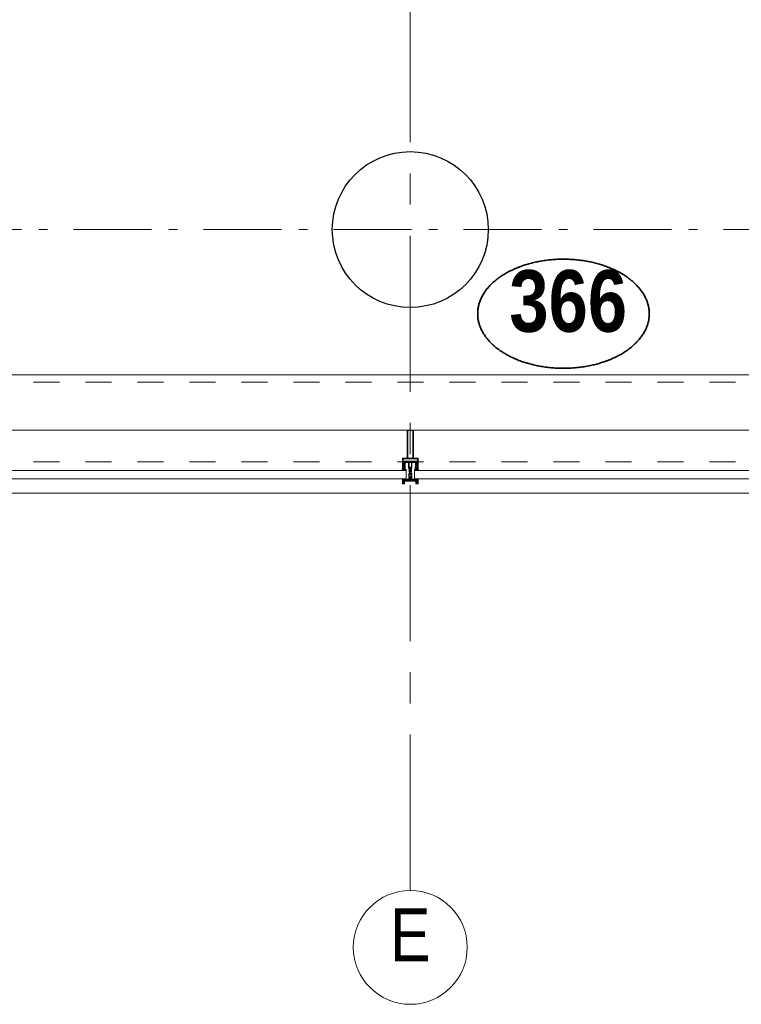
# Model space of a CAD drawing. Header units: millimetres. Extents: x 274611 to 749520, y 175257 to 298905.
# Tile 183 of 251: x 737899 to 740212, y 191024 to 194182. Entities that reach past the tile are written whole.
import ezdxf
from ezdxf.enums import TextEntityAlignment as Align

# ---------------------------------------------------------------- set-up
doc = ezdxf.new("R2010")
doc.units = ezdxf.units.MM
doc.header["$LTSCALE"] = 400
for name, pattern in [('CENTER', [2, 1.25, -0.25, 0.25, -0.25]), ('STYLE_01', [0.416641, 0.208282, -0.208359]), ('STYLE_06', [1.041641, 0.625, -0.208282, 0.069427, -0.138931])]:
    doc.linetypes.add(name, pattern=pattern)
for name, color, linetype, lineweight in [('Detailaanduiding', 5, 'Continuous', 70), ('mat-beton (ihwg)', 5, 'Continuous', 25), ('mat-glas', 5, 'Continuous', 15), ('None', 7, 'Continuous', 9)]:
    doc.layers.add(name, color=color, linetype=linetype, lineweight=lineweight)
doc.layers.add('stramien', color=1, linetype='CENTER')
doc.styles.add('Arial Narrow', font='ARIALN.TTF', dxfattribs={"height": 222.25})
doc.styles.add('Arial Narrow (bold)', font='ARIALNB.TTF', dxfattribs={"height": 172.861111})
doc.styles.get("Standard").update_dxf_attribs({"font": 'arial.ttf'})

# ---------------------------------------------------------------- blocks, each defined once
blk = doc.blocks.new('*U1942')
at = {"layer": 'None', "color": 8, "linetype": 'Continuous', "lineweight": 9, "flags": 128}
for points in [[(52231.2, -35283), (52231.2, -35283, 0.390793), (52232.8, -35281.7), (52232.8, -35281.7, 0.390793), (52231.6, -35280), (52231.6, -35280, -0.352623), (52230.1, -35278.1), (52230.1, -35271.3), (52230.1, -35271.3, 0.414214), (52229.8, -35271), (52228.5, -35271), (52228, -35271.2), (52228, -35271.2, -0.520293), (52227.7, -35271), (52227.7, -35268.3), (52227.9, -35268.2), (52227.9, -35266.2), (52227.9, -35266.2, -0.577863), (52227.9, -35265.9), (52228, -35265.9), (52228, -35265.9, 0.366605), (52228.3, -35265.7), (52228.3, -35265.7, 0.366605), (52228.1, -35265.3), (52228.1, -35265.3, -0.130834), (52226.8, -35264.3), (52226.8, -35264.3, 0.439074), (52225.3, -35264.3), (52225.3, -35264.3, -0.133252), (52224, -35265.3), (52224, -35265.3, 0.366605), (52223.8, -35265.7), (52223.8, -35265.7, 0.366605), (52224.1, -35265.9), (52224.2, -35265.9), (52224.2, -35265.9, -0.577455), (52224.3, -35266.2), (52224.3, -35268.2), (52224.4, -35268.3), (52224.4, -35271), (52224.4, -35271, -0.52048), (52224.1, -35271.2), (52223.6, -35271), (52221.4, -35271), (52221.4, -35271, 0.414214), (52221.1, -35271.3), (52221.1, -35279.1), (52221.1, -35279.1, -0.255976), (52220.1, -35280.8), (52220.1, -35280.8, 0.749676), (52220.8, -35283), (52224.9, -35283), (52224.9, -35283, 0.414214), (52226.9, -35281), (52226.9, -35281, -0.402808), (52227.3, -35280.5), (52227.3, -35280.5, -0.402808), (52227.9, -35281), (52227.9, -35281, 0.233259), (52228.1, -35281.3), (52231.4, -35281.8), (52231.4, -35281.8, -0.419014), (52231.5, -35281.9), (52231.5, -35281.9, -0.419014), (52231.4, -35282), (52230.1, -35282), (52230.1, -35282, 0.414214), (52229.6, -35282.5), (52229.6, -35282.5, 0.414214), (52230.1, -35283)], [(52225.3, -35280), (52225.3, -35280, -0.552342), (52225.9, -35281.2), (52225.9, -35281.2, -0.263556), (52224.2, -35282.2), (52220.7, -35282.2), (52220.7, -35282.2, -0.437017), (52220.4, -35281.9), (52220.4, -35281.9, -0.437017), (52220.7, -35281.6), (52220.7, -35281.6, 0.396568), (52222.4, -35280.3), (52222.4, -35280.3, -0.418874), (52222.9, -35279.8)], [(52271.1, -35270.8), (52271.1, -35255), (52269.1, -35255), (52223, -35255), (52221.1, -35255), (52221.1, -35270.8), (52223.9, -35270.8), (52223.9, -35266.2), (52223.4, -35266.2), (52223.4, -35264.8), (52223.9, -35264.8), (52223.9, -35262.9), (52224.2, -35262.7), (52224.2, -35258.5), (52224.2, -35258.5, -0.414214), (52225.9, -35256.8), (52225.9, -35256.8), (52225.9, -35256.8, -0.414214), (52227.6, -35258.5), (52227.6, -35262.7), (52227.9, -35262.9), (52227.9, -35264.8), (52228.4, -35264.8), (52228.4, -35266.2), (52227.9, -35266.2), (52227.9, -35270.8), (52229.7, -35270.8), (52229.7, -35258), (52229.7, -35258, -0.414214), (52230.9, -35256.8), (52230.9, -35256.8), (52239.5, -35256.8), (52239.5, -35256.8, -0.414214), (52240.7, -35258), (52240.7, -35275), (52242.1, -35275), (52242.1, -35277.8), (52241.7, -35278.2), (52242.1, -35278.6), (52242.1, -35279.2), (52241.7, -35279.6), (52242.1, -35280), (52242.1, -35280.6), (52241.7, -35281), (52242.1, -35282), (52242.1, -35286.8), (52243.8, -35286.8), (52243.8, -35276), (52243.8, -35276, -0.414214), (52246, -35273.8), (52246.1, -35273.8), (52246.1, -35273.8, -0.414214), (52248.3, -35276), (52248.3, -35286.8), (52250, -35286.8), (52250, -35282), (52250.4, -35281), (52250, -35280.6), (52250, -35280), (52250.4, -35279.6), (52250, -35279.2), (52250, -35278.6), (52250.4, -35278.2), (52250, -35277.8), (52250, -35275), (52251.4, -35275), (52251.4, -35258), (52251.4, -35258, -0.414214), (52252.6, -35256.8), (52252.6, -35256.8), (52261.2, -35256.8), (52261.2, -35256.8, -0.414214), (52262.4, -35258), (52262.4, -35270.8), (52264.3, -35270.8), (52264.3, -35266.2), (52263.8, -35266.2), (52263.8, -35264.8), (52264.3, -35264.8), (52264.3, -35262.9), (52264.5, -35262.7), (52264.5, -35258.5), (52264.5, -35258.5, -0.414214), (52266.2, -35256.8), (52266.2, -35256.8), (52266.2, -35256.8, -0.414214), (52267.9, -35258.5), (52267.9, -35262.7), (52268.2, -35262.9), (52268.2, -35264.8), (52268.7, -35264.8), (52268.7, -35266.2), (52268.2, -35266.2), (52268.2, -35270.8)], [(52223.1, -35274.1), (52223.1, -35274.1, -0.414214), (52223.9, -35273.2), (52223.9, -35273.2, -0.414214), (52224.8, -35274.1), (52224.8, -35277), (52224.8, -35277, -0.414214), (52223.9, -35277.8), (52223.9, -35277.8, -0.414214), (52223.1, -35277)], [(52225.1, -35266, -0.29188), (52225.3, -35265.5), (52225.8, -35265.1), (52225.8, -35265.1, -0.344328), (52226.4, -35265.1), (52226.9, -35265.5), (52226.9, -35265.5, -0.29188), (52227, -35266), (52226.6, -35267.7), (52226.6, -35267.7, -0.348796), (52226.1, -35268.2), (52226.1, -35268.2, -0.348796), (52225.5, -35267.7), (52225.1, -35266)], [(52227.2, -35277.8, -0.414214), (52226.4, -35277), (52226.4, -35274.1), (52226.4, -35274.1, -0.414214), (52227.2, -35273.2), (52227.2, -35273.2, -0.414214), (52228.1, -35274.1), (52228.1, -35277), (52228.1, -35277, -0.414214), (52227.2, -35277.8)], [(52260.9, -35283), (52260.9, -35283, -0.390793), (52259.3, -35281.7), (52259.3, -35281.7, -0.390793), (52260.5, -35280), (52260.5, -35280, 0.352623), (52262.1, -35278.1), (52262.1, -35271.3), (52262.1, -35271.3, -0.414214), (52262.4, -35271), (52263.6, -35271), (52264.1, -35271.2), (52264.1, -35271.2, 0.520293), (52264.4, -35271), (52264.4, -35268.3), (52264.3, -35268.2), (52264.3, -35266.2), (52264.3, -35266.2, 0.577863), (52264.2, -35265.9), (52264.1, -35265.9), (52264.1, -35265.9, -0.366605), (52263.8, -35265.7), (52263.8, -35265.7, -0.366605), (52264, -35265.3), (52264, -35265.3, 0.130834), (52265.3, -35264.3), (52265.3, -35264.3, -0.439074), (52266.8, -35264.3), (52266.8, -35264.3, 0.133252), (52268.1, -35265.3), (52268.1, -35265.3, -0.366605), (52268.3, -35265.7), (52268.3, -35265.7, -0.366605), (52268, -35265.9), (52267.9, -35265.9), (52267.9, -35265.9, 0.577455), (52267.9, -35266.2), (52267.9, -35268.2), (52267.7, -35268.3), (52267.7, -35271), (52267.7, -35271, 0.52048), (52268, -35271.2), (52268.5, -35271), (52270.8, -35271), (52270.8, -35271, -0.414214), (52271.1, -35271.3), (52271.1, -35279.1), (52271.1, -35279.1, 0.255976), (52272, -35280.8), (52272, -35280.8, -0.749676), (52271.3, -35283), (52267.3, -35283), (52267.3, -35283, -0.414214), (52265.3, -35281), (52265.3, -35281, 0.402808), (52264.8, -35280.5), (52264.8, -35280.5, 0.402808), (52264.3, -35281), (52264.3, -35281, -0.233259), (52264, -35281.3), (52260.7, -35281.8), (52260.7, -35281.8, 0.419014), (52260.6, -35281.9), (52260.6, -35281.9, 0.419014), (52260.7, -35282), (52262, -35282), (52262, -35282, -0.414214), (52262.5, -35282.5), (52262.5, -35282.5, -0.414214), (52262, -35283)], [(52264.9, -35277.8, 0.414214), (52265.8, -35277), (52265.8, -35274.1), (52265.8, -35274.1, 0.414214), (52264.9, -35273.2), (52264.9, -35273.2, 0.414214), (52264.1, -35274.1), (52264.1, -35277), (52264.1, -35277, 0.414214), (52264.9, -35277.8)], [(52267, -35266, 0.29188), (52266.9, -35265.5), (52266.4, -35265.1), (52266.4, -35265.1, 0.344328), (52265.8, -35265.1), (52265.3, -35265.5), (52265.3, -35265.5, 0.29188), (52265.1, -35266), (52265.5, -35267.7), (52265.5, -35267.7, 0.348796), (52266.1, -35268.2), (52266.1, -35268.2, 0.348796), (52266.6, -35267.7), (52267, -35266)], [(52266.8, -35280), (52266.8, -35280, 0.552342), (52266.2, -35281.2), (52266.2, -35281.2, 0.263556), (52267.9, -35282.2), (52271.4, -35282.2), (52271.4, -35282.2, 0.437017), (52271.7, -35281.9), (52271.7, -35281.9, 0.437017), (52271.4, -35281.6), (52271.4, -35281.6, -0.396568), (52269.7, -35280.3), (52269.7, -35280.3, 0.418874), (52269.2, -35279.8)], [(52269.1, -35274.1), (52269.1, -35274.1, 0.414214), (52268.2, -35273.2), (52268.2, -35273.2, 0.414214), (52267.4, -35274.1), (52267.4, -35277), (52267.4, -35277, 0.414214), (52268.2, -35277.8), (52268.2, -35277.8, 0.414214), (52269.1, -35277)]]:
    blk.add_lwpolyline(points, format="xyb", close=True, dxfattribs=at)
blk.add_lwpolyline([(52250.1, -35256.8), (52250.1, -35272.5), (52242, -35272.5), (52242, -35256.8)], close=True, dxfattribs=at)
blk = doc.blocks.new('*U1943')
at = {"layer": 'None', "color": 7}
blk.add_blockref('*U1942', (0, 0), dxfattribs=at)
blk = doc.blocks.new('*U1944')
at = {"layer": 'None', "color": 8, "linetype": 'Continuous', "lineweight": 9, "flags": 128}
for points in [[(52236.1, -35153), (52256.1, -35153), (52256.1, -35243), (52271.1, -35243), (52271.1, -35255), (52221.1, -35255), (52221.1, -35243), (52236.1, -35243)], [(52238.1, -35155), (52238.1, -35243), (52254.1, -35243), (52254.1, -35155)], [(52254.1, -35245), (52238.1, -35245), (52223.1, -35245), (52223.1, -35253), (52269.1, -35253), (52269.1, -35245)]]:
    blk.add_lwpolyline(points, close=True, dxfattribs=at)
blk = doc.blocks.new('*U1945')
at = {"layer": 'None', "color": 7}
for name in ['*U1944', '*U1943']:
    blk.add_blockref(name, (0, 0), dxfattribs=at)
blk = doc.blocks.new('*U1946')
at = {"layer": 'None', "color": 8, "linetype": 'Continuous', "lineweight": 9}
for p, q in [((52246.1, -35311.1), (52244.1, -35312.1)), ((52247.1, -35312.1), (52246.1, -35311.1)), ((52222.1, -35313.1), (52223.1, -35317.1)), ((52244.1, -35313.1), (52222.1, -35313.1)), ((52223.1, -35317.1), (52222.1, -35318.1)), ((52222.1, -35318.1), (52223.1, -35320.1)), ((52223.1, -35320.1), (52224.1, -35321.1)), ((52224.1, -35321.1), (52224.1, -35323.1)), ((52224.1, -35323.1), (52225.1, -35323.1)), ((52225.1, -35316.1), (52226.1, -35315.1)), ((52225.1, -35322.1), (52225.1, -35316.1)), ((52225.1, -35323.1), (52225.1, -35322.1)), ((52226.1, -35315.1), (52266.1, -35315.1)), ((52244.1, -35312.1), (52244.1, -35313.1)), ((52247.1, -35313.1), (52247.1, -35312.1)), ((52269.1, -35313.1), (52247.1, -35313.1)), ((52266.1, -35315.1), (52266.1, -35316.1)), ((52266.1, -35316.1), (52266.1, -35322.1)), ((52266.1, -35322.1), (52266.1, -35323.1)), ((52266.1, -35323.1), (52267.1, -35323.1)), ((52267.1, -35323.1), (52268.1, -35321.1)), ((52268.1, -35317.1), (52269.1, -35313.1)), ((52269.1, -35318.1), (52268.1, -35317.1)), ((52268.1, -35320.1), (52269.1, -35318.1)), ((52268.1, -35321.1), (52268.1, -35320.1))]:
    blk.add_line(p, q, dxfattribs=at)
at = {"layer": 'None', "color": 8, "linetype": 'Continuous', "lineweight": 9, "flags": 128}
blk.add_lwpolyline([(52269.1, -35313.1), (52247.1, -35313.1), (52247.1, -35312.1), (52246.1, -35311.1), (52244.1, -35312.1), (52244.1, -35313.1), (52222.1, -35313.1), (52223.1, -35317.1), (52223.1, -35317.1), (52223.1, -35317.1), (52222.1, -35318.1), (52222.1, -35318.1), (52223.1, -35320.1), (52224.1, -35321.1), (52224.1, -35323.1), (52225.1, -35323.1), (52225.1, -35323.1), (52225.1, -35322.1), (52225.1, -35316.1), (52226.1, -35315.1), (52266.1, -35315.1), (52266.1, -35316.1), (52266.1, -35322.1), (52266.1, -35323.1), (52267.1, -35323.1), (52267.1, -35323.1), (52268.1, -35321.1), (52268.1, -35320.1), (52269.1, -35318.1), (52269.1, -35318.1), (52268.1, -35317.1), (52268.1, -35317.1), (52268.1, -35317.1)], close=True, dxfattribs=at)
at = {"layer": 'None', "color": 0, "flags": 1}
blk.add_attdef('GRUPPE', (52222.1, -35330.8), '', height=4.23, dxfattribs=at)
blk = doc.blocks.new('*U1947')
at = {"layer": 'None', "color": 8, "linetype": 'Continuous', "lineweight": 9}
for p, q in [((52245.1, -35279.1), (52244.1, -35280.1)), ((52246.1, -35278.1), (52245.1, -35279.1)), ((52245.1, -35280.1), (52246.1, -35279.1)), ((52247.1, -35279.1), (52246.1, -35278.1)), ((52246.1, -35279.1), (52247.1, -35280.1)), ((52248.1, -35280.1), (52247.1, -35279.1)), ((52243.1, -35291.1), (52241.1, -35291.1)), ((52241.1, -35291.1), (52241.1, -35308.1)), ((52241.1, -35308.1), (52241.1, -35309.1)), ((52241.1, -35309.1), (52242.1, -35309.1)), ((52242.1, -35293.1), (52243.1, -35293.1)), ((52242.1, -35296.1), (52242.1, -35293.1)), ((52243.1, -35297.1), (52242.1, -35296.1)), ((52242.1, -35303.1), (52243.1, -35302.1)), ((52242.1, -35307.1), (52242.1, -35303.1)), ((52243.1, -35307.1), (52242.1, -35307.1)), ((52242.1, -35309.1), (52243.1, -35309.1)), ((52244.1, -35290.1), (52243.1, -35291.1)), ((52243.1, -35293.1), (52245.1, -35293.1)), ((52243.1, -35296.1), (52243.1, -35297.1)), ((52244.1, -35296.1), (52243.1, -35296.1)), ((52243.1, -35302.1), (52245.1, -35300.1)), ((52243.1, -35308.1), (52243.1, -35307.1)), ((52243.1, -35309.1), (52243.1, -35308.1)), ((52244.1, -35280.1), (52244.1, -35281.1)), ((52244.1, -35281.1), (52244.1, -35283.1)), ((52244.1, -35283.1), (52244.1, -35284.1)), ((52244.1, -35284.1), (52244.1, -35286.1)), ((52244.1, -35286.1), (52244.1, -35288.1)), ((52244.1, -35288.1), (52244.1, -35289.1)), ((52244.1, -35289.1), (52244.1, -35290.1)), ((52246.1, -35295.1), (52244.1, -35296.1)), ((52245.1, -35282.1), (52245.1, -35280.1)), ((52245.1, -35283.1), (52245.1, -35282.1)), ((52245.1, -35284.1), (52245.1, -35283.1)), ((52245.1, -35286.1), (52245.1, -35284.1)), ((52245.1, -35288.1), (52245.1, -35286.1)), ((52245.1, -35290.1), (52245.1, -35288.1)), ((52246.1, -35291.1), (52245.1, -35290.1)), ((52245.1, -35293.1), (52246.1, -35292.1)), ((52245.1, -35300.1), (52247.1, -35300.1)), ((52247.1, -35290.1), (52246.1, -35291.1)), ((52246.1, -35292.1), (52248.1, -35293.1)), ((52248.1, -35296.1), (52246.1, -35295.1)), ((52247.1, -35280.1), (52247.1, -35282.1)), ((52247.1, -35282.1), (52247.1, -35283.1)), ((52247.1, -35283.1), (52247.1, -35284.1)), ((52247.1, -35284.1), (52247.1, -35286.1)), ((52247.1, -35286.1), (52247.1, -35287.1)), ((52247.1, -35287.1), (52247.1, -35288.1)), ((52247.1, -35288.1), (52247.1, -35290.1)), ((52247.1, -35300.1), (52249.1, -35302.1)), ((52248.1, -35281.1), (52248.1, -35280.1)), ((52248.1, -35283.1), (52248.1, -35281.1)), ((52248.1, -35284.1), (52248.1, -35283.1)), ((52248.1, -35286.1), (52248.1, -35284.1)), ((52248.1, -35288.1), (52248.1, -35286.1)), ((52248.1, -35289.1), (52248.1, -35288.1)), ((52248.1, -35290.1), (52248.1, -35289.1)), ((52249.1, -35291.1), (52248.1, -35290.1)), ((52248.1, -35293.1), (52249.1, -35293.1)), ((52249.1, -35296.1), (52248.1, -35296.1)), ((52251.1, -35291.1), (52249.1, -35291.1)), ((52249.1, -35293.1), (52250.1, -35293.1)), ((52249.1, -35297.1), (52249.1, -35296.1)), ((52250.1, -35296.1), (52249.1, -35297.1)), ((52249.1, -35302.1), (52250.1, -35303.1)), ((52249.1, -35307.1), (52249.1, -35308.1)), ((52250.1, -35307.1), (52249.1, -35307.1)), ((52249.1, -35308.1), (52249.1, -35309.1)), ((52249.1, -35309.1), (52250.1, -35309.1)), ((52250.1, -35293.1), (52250.1, -35296.1)), ((52250.1, -35303.1), (52250.1, -35307.1)), ((52250.1, -35309.1), (52251.1, -35309.1)), ((52251.1, -35308.1), (52251.1, -35291.1)), ((52251.1, -35309.1), (52251.1, -35308.1))]:
    blk.add_line(p, q, dxfattribs=at)
at = {"layer": 'None', "color": 8, "linetype": 'Continuous', "lineweight": 9, "flags": 128}
for points in [[(52241.1, -35291.1), (52241.1, -35308.1), (52241.1, -35309.1), (52242.1, -35309.1), (52243.1, -35309.1), (52243.1, -35308.1), (52243.1, -35307.1), (52243.1, -35307.1), (52242.1, -35307.1), (52242.1, -35303.1), (52243.1, -35302.1), (52245.1, -35300.1), (52247.1, -35300.1), (52249.1, -35302.1), (52250.1, -35303.1), (52250.1, -35307.1), (52249.1, -35307.1), (52249.1, -35307.1), (52249.1, -35308.1), (52249.1, -35309.1), (52250.1, -35309.1), (52251.1, -35309.1), (52251.1, -35308.1), (52251.1, -35291.1), (52249.1, -35291.1), (52248.1, -35290.1), (52248.1, -35289.1), (52248.1, -35288.1), (52248.1, -35286.1), (52248.1, -35284.1), (52248.1, -35284.1), (52248.1, -35284.1), (52248.1, -35283.1), (52248.1, -35281.1), (52248.1, -35280.1), (52247.1, -35279.1), (52247.1, -35279.1), (52246.1, -35278.1), (52245.1, -35279.1), (52245.1, -35279.1), (52244.1, -35280.1), (52244.1, -35281.1), (52244.1, -35283.1), (52244.1, -35284.1), (52244.1, -35284.1), (52244.1, -35284.1), (52244.1, -35286.1), (52244.1, -35288.1), (52244.1, -35289.1), (52244.1, -35290.1), (52243.1, -35291.1)], [(52249.1, -35293.1), (52250.1, -35293.1), (52250.1, -35296.1), (52249.1, -35297.1), (52249.1, -35297.1), (52249.1, -35296.1), (52248.1, -35296.1), (52246.1, -35295.1), (52244.1, -35296.1), (52243.1, -35296.1), (52243.1, -35297.1), (52242.1, -35296.1), (52242.1, -35293.1), (52243.1, -35293.1), (52245.1, -35293.1), (52246.1, -35292.1), (52248.1, -35293.1)]]:
    blk.add_lwpolyline(points, close=True, dxfattribs=at)
blk.add_lwpolyline([(52247.1, -35290.1), (52246.1, -35291.1), (52245.1, -35290.1), (52245.1, -35288.1), (52245.1, -35288.1), (52245.1, -35286.1), (52245.1, -35284.1), (52245.1, -35283.1), (52245.1, -35283.1), (52245.1, -35282.1), (52245.1, -35282.1), (52245.1, -35280.1), (52246.1, -35279.1), (52247.1, -35280.1), (52247.1, -35282.1), (52247.1, -35282.1), (52247.1, -35283.1), (52247.1, -35283.1), (52247.1, -35284.1), (52247.1, -35286.1), (52247.1, -35287.1), (52247.1, -35287.1), (52247.1, -35288.1), (52247.1, -35288.1), (52247.1, -35290.1)], dxfattribs=at)
at = {"layer": 'None', "color": 0, "flags": 1}
blk.add_attdef('GRUPPE', (52241.1, -35316.8), '', height=4.23, dxfattribs=at)
blk = doc.blocks.new('*U1948')
at = {"layer": 'None', "color": 8, "linetype": 'Continuous', "lineweight": 9}
for p, q in [((52219.1, -35310.1), (52221.1, -35310.1)), ((52219.1, -35311.1), (52219.1, -35310.1)), ((52220.1, -35311.1), (52219.1, -35311.1)), ((52221.1, -35312.1), (52220.1, -35311.1)), ((52221.1, -35310.1), (52222.1, -35311.1)), ((52222.1, -35311.1), (52223.1, -35311.1)), ((52223.1, -35311.1), (52224.1, -35310.1)), ((52224.1, -35310.1), (52225.1, -35311.1)), ((52225.1, -35311.1), (52226.1, -35310.1)), ((52226.1, -35310.1), (52227.1, -35311.1)), ((52227.1, -35311.1), (52228.1, -35310.1)), ((52228.1, -35310.1), (52229.1, -35310.1)), ((52229.1, -35310.1), (52229.1, -35311.1)), ((52229.1, -35311.1), (52230.1, -35311.1)), ((52230.1, -35310.1), (52231.1, -35310.1)), ((52230.1, -35311.1), (52230.1, -35310.1)), ((52231.1, -35310.1), (52231.1, -35311.1)), ((52231.1, -35311.1), (52232.1, -35311.1)), ((52232.1, -35310.1), (52233.1, -35310.1)), ((52232.1, -35311.1), (52232.1, -35310.1)), ((52233.1, -35310.1), (52235.1, -35311.1)), ((52235.1, -35311.1), (52241.1, -35311.1)), ((52241.1, -35311.1), (52243.1, -35311.1)), ((52242.1, -35305.1), (52243.1, -35305.1)), ((52243.1, -35306.1), (52242.1, -35305.1)), ((52243.1, -35305.1), (52245.1, -35302.1)), ((52244.1, -35306.1), (52243.1, -35306.1)), ((52243.1, -35310.1), (52244.1, -35308.1)), ((52243.1, -35311.1), (52243.1, -35310.1)), ((52244.1, -35308.1), (52244.1, -35306.1)), ((52245.1, -35302.1), (52246.1, -35302.1)), ((52246.1, -35303.1), (52245.1, -35304.1)), ((52245.1, -35304.1), (52245.1, -35308.1)), ((52245.1, -35308.1), (52246.1, -35309.1)), ((52246.1, -35311.1), (52245.1, -35312.1)), ((52246.1, -35302.1), (52247.1, -35302.1)), ((52247.1, -35304.1), (52246.1, -35303.1)), ((52246.1, -35309.1), (52247.1, -35308.1)), ((52247.1, -35312.1), (52246.1, -35311.1)), ((52247.1, -35302.1), (52249.1, -35305.1)), ((52247.1, -35308.1), (52247.1, -35304.1)), ((52248.1, -35306.1), (52248.1, -35308.1)), ((52249.1, -35306.1), (52248.1, -35306.1)), ((52248.1, -35308.1), (52249.1, -35310.1)), ((52250.1, -35305.1), (52249.1, -35306.1)), ((52249.1, -35305.1), (52250.1, -35305.1)), ((52249.1, -35310.1), (52249.1, -35311.1)), ((52249.1, -35311.1), (52251.1, -35311.1)), ((52251.1, -35311.1), (52257.1, -35311.1)), ((52257.1, -35311.1), (52259.1, -35310.1)), ((52259.1, -35310.1), (52260.1, -35310.1)), ((52260.1, -35310.1), (52260.1, -35311.1)), ((52260.1, -35311.1), (52261.1, -35311.1)), ((52261.1, -35310.1), (52262.1, -35310.1)), ((52261.1, -35311.1), (52261.1, -35310.1)), ((52262.1, -35310.1), (52262.1, -35311.1)), ((52262.1, -35311.1), (52263.1, -35311.1)), ((52263.1, -35310.1), (52264.1, -35310.1)), ((52263.1, -35311.1), (52263.1, -35310.1)), ((52264.1, -35310.1), (52265.1, -35311.1)), ((52265.1, -35311.1), (52266.1, -35310.1)), ((52266.1, -35310.1), (52267.1, -35311.1)), ((52267.1, -35311.1), (52268.1, -35310.1)), ((52268.1, -35310.1), (52269.1, -35311.1)), ((52269.1, -35311.1), (52271.1, -35310.1)), ((52271.1, -35310.1), (52273.1, -35310.1)), ((52272.1, -35311.1), (52271.1, -35313.1)), ((52273.1, -35311.1), (52272.1, -35311.1)), ((52273.1, -35310.1), (52273.1, -35311.1)), ((52221.1, -35313.1), (52221.1, -35312.1)), ((52244.1, -35313.1), (52221.1, -35313.1)), ((52245.1, -35312.1), (52244.1, -35313.1)), ((52248.1, -35313.1), (52247.1, -35312.1)), ((52271.1, -35313.1), (52248.1, -35313.1))]:
    blk.add_line(p, q, dxfattribs=at)
at = {"layer": 'None', "color": 8, "linetype": 'Continuous', "lineweight": 9, "flags": 128}
blk.add_lwpolyline([(52221.1, -35313.1), (52221.1, -35312.1), (52220.1, -35311.1), (52219.1, -35311.1), (52219.1, -35310.1), (52219.1, -35310.1), (52219.1, -35310.1), (52219.1, -35310.1), (52219.1, -35310.1), (52219.1, -35310.1), (52221.1, -35310.1), (52222.1, -35311.1), (52223.1, -35311.1), (52224.1, -35310.1), (52224.1, -35310.1), (52224.1, -35310.1), (52224.1, -35310.1), (52224.1, -35310.1), (52225.1, -35311.1), (52225.1, -35311.1), (52225.1, -35311.1), (52225.1, -35311.1), (52225.1, -35311.1), (52226.1, -35310.1), (52226.1, -35310.1), (52226.1, -35310.1), (52226.1, -35310.1), (52226.1, -35310.1), (52227.1, -35311.1), (52227.1, -35311.1), (52227.1, -35311.1), (52227.1, -35311.1), (52228.1, -35310.1), (52228.1, -35310.1), (52228.1, -35310.1), (52228.1, -35310.1), (52229.1, -35310.1), (52229.1, -35311.1), (52229.1, -35311.1), (52230.1, -35311.1), (52230.1, -35311.1), (52230.1, -35310.1), (52230.1, -35310.1), (52230.1, -35310.1), (52231.1, -35310.1), (52231.1, -35310.1), (52231.1, -35311.1), (52231.1, -35311.1), (52232.1, -35311.1), (52232.1, -35311.1), (52232.1, -35311.1), (52232.1, -35310.1), (52232.1, -35310.1), (52233.1, -35310.1), (52233.1, -35310.1), (52233.1, -35310.1), (52233.1, -35310.1), (52235.1, -35311.1), (52241.1, -35311.1), (52243.1, -35311.1), (52243.1, -35310.1), (52244.1, -35308.1), (52244.1, -35306.1), (52244.1, -35306.1), (52244.1, -35306.1), (52243.1, -35306.1), (52243.1, -35306.1), (52242.1, -35305.1), (52243.1, -35305.1), (52245.1, -35302.1), (52246.1, -35302.1), (52247.1, -35302.1), (52249.1, -35305.1), (52250.1, -35305.1), (52249.1, -35306.1), (52249.1, -35306.1), (52248.1, -35306.1), (52248.1, -35306.1), (52248.1, -35306.1), (52248.1, -35308.1), (52249.1, -35310.1), (52249.1, -35311.1), (52251.1, -35311.1), (52257.1, -35311.1), (52259.1, -35310.1), (52259.1, -35310.1), (52259.1, -35310.1), (52259.1, -35310.1), (52260.1, -35310.1), (52260.1, -35310.1), (52260.1, -35311.1), (52260.1, -35311.1), (52260.1, -35311.1), (52261.1, -35311.1), (52261.1, -35310.1), (52261.1, -35310.1), (52262.1, -35310.1), (52262.1, -35310.1), (52262.1, -35310.1), (52262.1, -35311.1), (52262.1, -35311.1), (52263.1, -35311.1), (52263.1, -35311.1), (52263.1, -35310.1), (52264.1, -35310.1), (52264.1, -35310.1), (52264.1, -35310.1), (52264.1, -35310.1), (52265.1, -35311.1), (52265.1, -35311.1), (52265.1, -35311.1), (52265.1, -35311.1), (52265.1, -35311.1), (52266.1, -35310.1), (52266.1, -35310.1), (52266.1, -35310.1), (52266.1, -35310.1), (52266.1, -35310.1), (52267.1, -35311.1), (52267.1, -35311.1), (52267.1, -35311.1), (52267.1, -35311.1), (52267.1, -35311.1), (52268.1, -35310.1), (52268.1, -35310.1), (52268.1, -35310.1), (52268.1, -35310.1), (52268.1, -35310.1), (52269.1, -35311.1), (52269.1, -35311.1), (52271.1, -35310.1), (52273.1, -35310.1), (52273.1, -35310.1), (52273.1, -35310.1), (52273.1, -35310.1), (52273.1, -35310.1), (52273.1, -35310.1), (52273.1, -35311.1), (52272.1, -35311.1), (52271.1, -35313.1), (52248.1, -35313.1), (52248.1, -35313.1), (52247.1, -35312.1), (52246.1, -35311.1), (52245.1, -35312.1), (52244.1, -35313.1), (52244.1, -35313.1), (52221.1, -35313.1)], dxfattribs=at)
blk.add_lwpolyline([(52247.1, -35304.1), (52246.1, -35303.1), (52245.1, -35304.1), (52245.1, -35308.1), (52246.1, -35309.1), (52247.1, -35308.1)], close=True, dxfattribs=at)
at = {"layer": 'None', "color": 0, "flags": 1}
blk.add_attdef('GRUPPE', (52219.1, -35320.8), '', height=4.23, dxfattribs=at)
blk = doc.blocks.new('*U1949')
at = {"layer": 'None', "color": 8, "linetype": 'Continuous', "lineweight": 9}
for p, q in [((52221.1, -35325.1), (52221.1, -35313.1)), ((52221.1, -35313.1), (52222.1, -35313.1)), ((52227.1, -35325.1), (52221.1, -35325.1)), ((52222.1, -35313.1), (52223.1, -35317.1)), ((52223.1, -35317.1), (52222.1, -35318.1)), ((52222.1, -35318.1), (52222.1, -35324.1)), ((52222.1, -35324.1), (52226.1, -35324.1)), ((52226.1, -35316.1), (52265.1, -35316.1)), ((52226.1, -35324.1), (52226.1, -35316.1)), ((52227.1, -35317.1), (52227.1, -35325.1)), ((52264.1, -35317.1), (52227.1, -35317.1)), ((52264.1, -35325.1), (52264.1, -35317.1)), ((52271.1, -35325.1), (52264.1, -35325.1)), ((52265.1, -35316.1), (52265.1, -35324.1)), ((52265.1, -35324.1), (52270.1, -35324.1)), ((52269.1, -35317.1), (52270.1, -35313.1)), ((52270.1, -35317.1), (52269.1, -35317.1)), ((52270.1, -35313.1), (52271.1, -35313.1)), ((52270.1, -35324.1), (52270.1, -35317.1)), ((52271.1, -35313.1), (52271.1, -35325.1))]:
    blk.add_line(p, q, dxfattribs=at)
blk.add_lwpolyline([(52221.1, -35313.1), (52222.1, -35313.1), (52223.1, -35317.1), (52222.1, -35318.1), (52222.1, -35324.1), (52226.1, -35324.1), (52226.1, -35316.1), (52265.1, -35316.1), (52265.1, -35324.1), (52270.1, -35324.1), (52270.1, -35317.1), (52269.1, -35317.1), (52270.1, -35313.1), (52271.1, -35313.1), (52271.1, -35325.1), (52264.1, -35325.1), (52264.1, -35317.1), (52227.1, -35317.1), (52227.1, -35325.1), (52221.1, -35325.1)], close=True, dxfattribs=at)
at = {"layer": 'None', "color": 3}
for name in ['*U1947', '*U1948', '*U1946']:
    blk.add_blockref(name, (0, 0), dxfattribs=at)
blk = doc.blocks.new('*U1950')
at = {"layer": 'None', "color": 7}
for name in ['*U1945', '*U1949']:
    blk.add_blockref(name, (0, 0), dxfattribs=at)
blk = doc.blocks.new('*U2023')
at = {"layer": 'mat-glas', "color": 140, "linetype": 'Continuous', "lineweight": 15}
for points in [[(52233.1, -35310), (50459.1, -35310), (50459.1, -35283), (52233.1, -35283)], [(52259.1, -35310), (54033.1, -35310), (54033.1, -35283), (52259.1, -35283)]]:
    blk.add_lwpolyline(points, close=True, dxfattribs=at)
at = {"layer": 'None', "color": 43, "linetype": 'Continuous', "lineweight": 9}
for p, q in [((58111.1, -34975.5), (43205.4, -34975.5)), ((58491.1, -35355.5), (43205.4, -35355.5))]:
    blk.add_line(p, q, dxfattribs=at)
at = {"layer": 'None', "color": 8, "linetype": 'Continuous', "lineweight": 5}
blk.add_line((43269.9, -35153), (58279.1, -35153), dxfattribs=at)
at = {"layer": 'None', "color": 8, "linetype": 'STYLE_01', "lineweight": 5}
for points in [[(43205.4, -35000), (58136.1, -35000), (58136.1, -20069.5)], [(43205.4, -35255), (58391.1, -35255), (58391.1, -20069.5)]]:
    blk.add_lwpolyline(points, dxfattribs=at)
at = {"layer": 'None', "color": 7}
blk.add_blockref('*U1950', (0, 0), dxfattribs=at)
blk = doc.blocks.new('Kolom O 500')
at = {"layer": 'mat-beton (ihwg)', "lineweight": 25}
blk.add_circle((0, 0), 250, dxfattribs=at)
blk = doc.blocks.new('Detail')
at = {"layer": 'Detailaanduiding', "color": 1, "linetype": 'Continuous', "lineweight": 35}
blk.add_open_spline([(-134.1, 153.9), (-70.3, 177.4), (77, 177.4), (140.9, 153.9), (204.7, 130.5), (241.5, 89.9), (278.4, 49.3), (278.4, 2.4), (278.4, -44.5), (241.5, -85.1), (204.7, -125.7), (140.9, -149.2), (77, -172.6), (-70.3, -172.6), (-134.1, -149.2), (-198, -125.7), (-234.8, -85.1), (-271.6, -44.5), (-271.6, 2.4), (-271.6, 49.3), (-234.8, 89.9), (-198, 130.5), (-134.1, 153.9)], degree=2, knots=[0, 0, 0, 0.097932, 0.195864, 0.195864, 0.280023, 0.280023, 0.347931, 0.347931, 0.415846, 0.415846, 0.5, 0.5, 0.597932, 0.695864, 0.695864, 0.780023, 0.780023, 0.847931, 0.847931, 0.915846, 0.915846, 1, 1, 1], dxfattribs=at)
at = {"layer": 'Detailaanduiding', "style": 'Arial Narrow (bold)'}
blk.add_attdef('Detail', text='', height=197.6, dxfattribs=at).set_placement((-170.2, 142.2), align=Align.TOP_LEFT)
at = {"layer": 'None', "color": 0, "flags": 1}
blk.add_attdef('Fragment', (-271.6, -528.2), '', height=197.6, dxfattribs=at)
blk = doc.blocks.new('*U2700')
at = {"layer": 'None', "color": 43, "linetype": 'Continuous', "lineweight": 9}
blk.add_circle((52246.1, -36812.6), 182.6, dxfattribs=at)
at = {"layer": 'None', "color": 43, "insert": (52246.1, -36687.7), "char_height": 169.3, "width": 160.91, "attachment_point": 2, "style": 'Arial Narrow'}
blk.add_mtext('E', dxfattribs=at)

msp = doc.modelspace()

# ---------------------------------------------------------------- linework, layer by layer
at = {"layer": 'None', "color": 43, "linetype": 'STYLE_06', "lineweight": 9}
msp.add_line((749155.23053, 193508.74408), (715435.32989, 193508.74408), dxfattribs=at)
at = {"layer": 'stramien', "lineweight": 0}
msp.add_line((739151.28989, 191388.74408), (739151.28989, 223634.37794), dxfattribs=at)

# ---------------------------------------------------------------- block references
at = {"layer": 'Detailaanduiding', "color": 7}
msp.add_blockref('Detail', (739638.93381, 193236.38114), dxfattribs=at).add_auto_attribs({'Detail': '366'})
at = {"layer": 'None', "color": 7}
for name, p in [('*U2023', (686905.23053, 228018.74408)), ('Kolom O 500', (739151.28989, 193508.74408)), ('*U2700', (686905.23053, 228018.74408))]:
    msp.add_blockref(name, p, dxfattribs=at)

doc.saveas('drawing.dxf')
